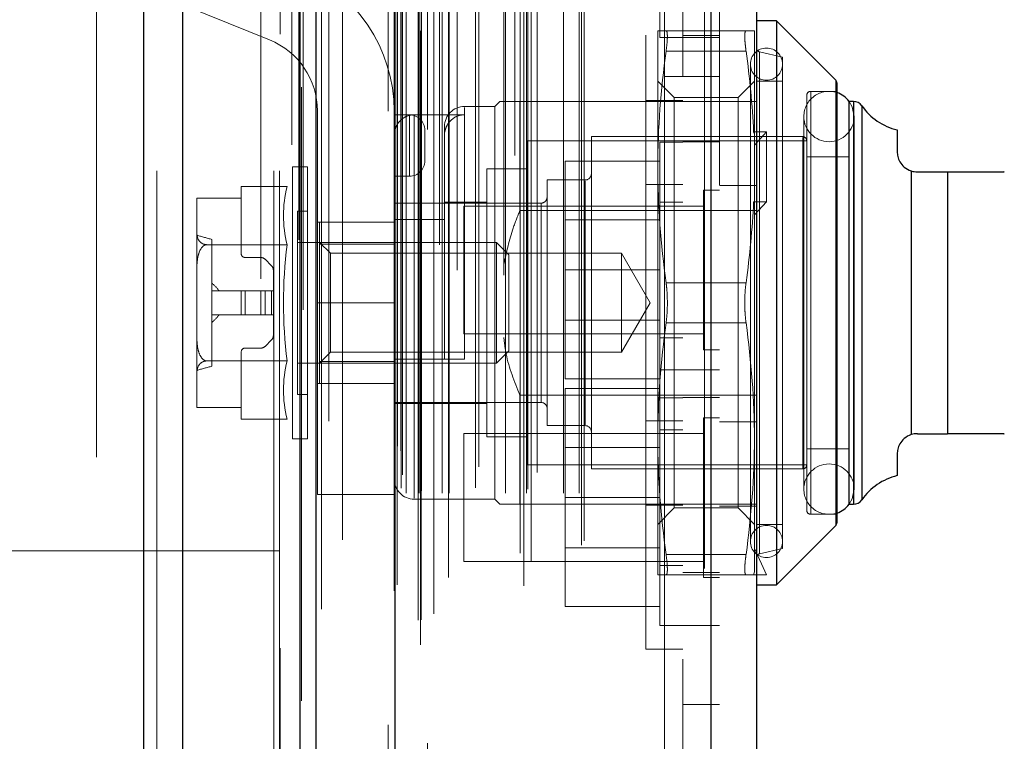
# Model space of a CAD drawing. Header units: inches. Extents: x 0.2 to 10.8, y 0.2 to 8.2.
# Tile 47 of 127: x 1.949 to 2.11, y 5.206 to 5.324. Entities that reach past the tile are written whole.
import ezdxf

# ---------------------------------------------------------------- set-up
doc = ezdxf.new("R2010")
doc.units = ezdxf.units.IN
doc.header["$MEASUREMENT"] = 0
doc.linetypes.add('HIDDEN', pattern=[0.07500000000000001, 0.05, -0.025])
doc.layers.add('DIMENSIONS', color=140, linetype='Continuous')
doc.styles.add('SLDTEXTSTYLE0', font='TXT', dxfattribs={"width": 0.7})
doc.dimstyles.new('SLDDIMSTYLE1', dxfattribs={"dimtxt": 0.0849609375, "dimasz": 0.13, "dimexe": 0, "dimexo": 0.0625, "dimgap": 0.021240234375, "dimtad": 0, "dimtih": 1, "dimtoh": 1, "dimlfac": 12, "dimrnd": 1e-09, "dimzin": 12, "dimdsep": 46, "dimtxsty": 'SLDTEXTSTYLE0', "dimsah": 1, "dimcen": 0.09, "dimadec": 0, "dimazin": 3, "dimtfac": 1, "dimtmove": 0, "dimatfit": 0, "dimfxl": 0, "dimfrac": 2, "dimtolj": 1, "dimtzin": 12, "dimarcsym": 0})

# ---------------------------------------------------------------- blocks, each defined once
blk = doc.blocks.new('_D_8')
at = {"layer": 'DIMENSIONS'}
for p, q in [((1.845628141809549, 5.204896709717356), (1.845628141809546, 6.080564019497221)), ((1.997461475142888, 5.484469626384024), (1.997461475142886, 6.080564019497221)), ((1.274239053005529, 5.955564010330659), (1.245708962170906, 5.955564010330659)), ((1.245708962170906, 5.955564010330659), (1.245708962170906, 5.820533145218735)), ((1.526708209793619, 5.955564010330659), (1.555238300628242, 5.955564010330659)), ((1.555238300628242, 5.955564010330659), (1.555238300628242, 5.820533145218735)), ((1.845628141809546, 5.955564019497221), (1.641834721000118, 5.955564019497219)), ((1.997461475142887, 5.955564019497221), (2.247461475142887, 5.955564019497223)), ((1.245708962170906, 5.820533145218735), (1.274239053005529, 5.820533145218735)), ((1.555238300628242, 5.820533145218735), (1.526708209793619, 5.820533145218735))]:
    blk.add_line(p, q, dxfattribs=at)
for points in [[(1.845628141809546, 5.955564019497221), (1.715628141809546, 5.975564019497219), (1.715628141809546, 5.93556401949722)], [(1.997461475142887, 5.955564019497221), (2.127461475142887, 5.935564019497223), (2.127461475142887, 5.975564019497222)]]:
    blk.add_solid(points, dxfattribs=at)
at = {"layer": 'DIMENSIONS', "char_height": 0.08333333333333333, "attachment_point": 1, "style": 'SLDTEXTSTYLE0'}
for s, insert in [('1.82', (1.274239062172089, 6.082006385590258)), ('46.3', (1.274239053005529, 5.927955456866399))]:
    blk.add_mtext(s, dxfattribs=dict(at, insert=insert))

msp = doc.modelspace()

# ---------------------------------------------------------------- linework, layer by layer
at = {"color": 7, "linetype": 'Continuous', "lineweight": 25}
for p, q in [((1.969385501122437, 2.999052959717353), (1.969385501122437, 5.444882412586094)), ((1.975749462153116, 2.999052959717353), (1.975749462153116, 5.443702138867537)), ((1.994825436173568, 2.999052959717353), (1.994825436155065, 5.434728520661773)), ((1.997461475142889, 2.999052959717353), (1.997461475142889, 5.43446962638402)), ((2.010264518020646, 5.408765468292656), (2.010264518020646, 3.02515738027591)), ((2.061785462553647, 5.399680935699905), (2.061785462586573, 3.034241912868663)), ((2.069222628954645, 5.396735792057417), (2.069222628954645, 3.037187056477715)), ((2.072503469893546, 5.323473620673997), (2.069222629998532, 5.323473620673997)), ((2.082153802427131, 5.313823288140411), (2.072503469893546, 5.323473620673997)), ((2.072503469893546, 5.323473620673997), (2.072503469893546, 5.23161010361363)), ((2.082153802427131, 5.313823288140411), (2.082153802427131, 5.241260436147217)), ((2.082345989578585, 5.313359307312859), (2.082345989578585, 5.241724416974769)), ((2.084314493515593, 5.310350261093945), (2.084314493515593, 5.244733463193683)), ((2.085055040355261, 5.310350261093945), (2.084344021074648, 5.310350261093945)), ((2.085055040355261, 5.310350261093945), (2.085055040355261, 5.244733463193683)), ((2.086401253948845, 5.309647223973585), (2.086401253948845, 5.245436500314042)), ((2.092188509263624, 5.30569911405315), (2.092188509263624, 5.302148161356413)), ((2.094478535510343, 5.299020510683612), (2.094478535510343, 5.256063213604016)), ((2.095469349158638, 5.298867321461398), (2.100390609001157, 5.298867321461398)), ((2.100390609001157, 5.298867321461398), (2.100390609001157, 5.256216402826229)), ((2.095469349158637, 5.256216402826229), (2.100390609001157, 5.256216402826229)), ((2.092188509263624, 5.252935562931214), (2.092188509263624, 5.249384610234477)), ((2.084344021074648, 5.244733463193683), (2.085055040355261, 5.244733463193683)), ((2.072503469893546, 5.23161010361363), (2.082153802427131, 5.241260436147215)), ((2.069222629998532, 5.23161010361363), (2.072503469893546, 5.23161010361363))]:
    msp.add_line(p, q, dxfattribs=at)
at = {"color": 7, "linetype": 'HIDDEN', "lineweight": 18}
for p, q in [((1.969385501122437, 5.444882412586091), (1.969385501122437, 2.999052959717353)), ((1.969385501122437, 5.444882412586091), (1.969385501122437, 2.999052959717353)), ((1.969385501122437, 2.999052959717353), (1.969385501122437, 5.444882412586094)), ((1.971506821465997, 2.999052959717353), (1.971506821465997, 5.443702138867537)), ((1.971506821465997, 2.999052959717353), (1.971506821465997, 5.443702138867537)), ((1.975749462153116, 2.999052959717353), (1.975749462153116, 5.443702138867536)), ((1.990582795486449, 2.999052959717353), (1.990582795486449, 5.434728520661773)), ((1.990582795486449, 2.999052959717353), (1.990582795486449, 5.434728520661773)), ((1.994825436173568, 2.999052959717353), (1.994825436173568, 5.434728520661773)), ((1.991461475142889, 2.999052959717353), (1.991461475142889, 5.43446962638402)), ((1.995079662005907, 3.012687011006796), (1.995079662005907, 5.42123583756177)), ((2.014490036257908, 3.021823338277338), (2.014490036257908, 5.412099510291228)), ((2.014490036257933, 3.021823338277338), (2.014490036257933, 5.412099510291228)), ((2.009222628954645, 5.408765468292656), (2.009222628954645, 3.02515738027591)), ((2.014064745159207, 3.025827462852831), (2.014064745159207, 5.408095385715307)), ((2.014574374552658, 3.025917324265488), (2.014574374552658, 5.408005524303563)), ((1.998334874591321, 3.027645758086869), (1.998334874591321, 5.406282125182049)), ((2.016627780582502, 3.026891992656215), (2.016627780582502, 5.40703085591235)), ((2.015635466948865, 5.405785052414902), (2.015635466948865, 3.028146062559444)), ((2.010162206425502, 5.403071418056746), (2.010162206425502, 3.030851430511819)), ((2.01018902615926, 3.030641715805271), (2.01018902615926, 5.403281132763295)), ((2.01064054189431, 3.03160536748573), (2.01064054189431, 5.402317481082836)), ((2.010640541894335, 3.03160536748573), (2.010640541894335, 5.402317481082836)), ((2.019025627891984, 3.032800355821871), (2.019025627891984, 5.401128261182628)), ((2.029870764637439, 5.401543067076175), (2.029870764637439, 3.032383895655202)), ((2.03130234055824, 3.031455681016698), (2.03130234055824, 5.402467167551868)), ((2.01665879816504, 3.034439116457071), (2.01665879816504, 5.399483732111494)), ((2.060743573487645, 5.399680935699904), (2.060743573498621, 3.034241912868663)), ((2.060743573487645, 3.034241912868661), (2.060743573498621, 5.399680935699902)), ((2.061785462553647, 3.034241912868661), (2.061785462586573, 5.399680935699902)), ((2.032482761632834, 3.035488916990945), (2.032482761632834, 5.398437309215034)), ((2.030718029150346, 3.036758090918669), (2.030718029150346, 5.397164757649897)), ((2.063222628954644, 5.396735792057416), (2.063222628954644, 3.037187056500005)), ((2.001771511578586, 3.038918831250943), (2.001771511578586, 5.39500430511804)), ((2.040734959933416, 3.038060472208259), (2.040734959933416, 5.395862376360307)), ((2.041167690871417, 3.038791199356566), (2.041167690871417, 5.395131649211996)), ((2.01131149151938, 3.047341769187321), (2.01131149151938, 5.386581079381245)), ((2.011311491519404, 3.047341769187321), (2.011311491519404, 5.386581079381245)), ((2.01215452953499, 3.046508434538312), (2.01215452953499, 5.387414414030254)), ((2.012154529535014, 3.046508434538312), (2.012154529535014, 5.387414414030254)), ((2.014228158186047, 5.387414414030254), (2.014228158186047, 3.046508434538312)), ((2.014228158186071, 3.046508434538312), (2.014228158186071, 5.387414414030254)), ((2.014644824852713, 3.046925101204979), (2.014644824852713, 5.386997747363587)), ((2.01756149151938, 5.386997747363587), (2.01756149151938, 3.046925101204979)), ((2.017978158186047, 3.046508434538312), (2.017978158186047, 5.387414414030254)), ((2.017978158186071, 5.387414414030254), (2.017978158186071, 3.046508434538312)), ((2.019151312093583, 3.046508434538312), (2.019151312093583, 5.387414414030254)), ((2.028321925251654, 3.046508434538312), (2.028321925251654, 5.387414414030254)), ((2.031766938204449, 3.046508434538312), (2.031766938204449, 5.387414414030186)), ((2.031979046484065, 3.047172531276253), (2.031979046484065, 5.38675325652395)), ((2.037801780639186, 3.046508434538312), (2.037801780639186, 5.387414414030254)), ((2.040334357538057, 3.046508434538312), (2.040334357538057, 5.387414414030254)), ((2.040334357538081, 3.046508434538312), (2.040334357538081, 5.387414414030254)), ((2.02344987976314, 3.047425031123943), (2.02344987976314, 5.386539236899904)), ((2.011555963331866, 3.049503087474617), (2.011555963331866, 5.384419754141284)), ((2.033493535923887, 3.049874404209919), (2.033493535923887, 5.384048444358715)), ((2.054222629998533, 5.314419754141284), (2.054222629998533, 5.384419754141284)), ((2.02044222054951, 5.382848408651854), (2.02044222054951, 3.051060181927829)), ((2.023997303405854, 3.050803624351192), (2.023997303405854, 5.383119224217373)), ((2.023997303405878, 3.050803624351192), (2.023997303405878, 5.383119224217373)), ((2.028053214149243, 5.382019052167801), (2.028053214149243, 3.051905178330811)), ((2.011241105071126, 3.053421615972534), (2.011241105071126, 5.380501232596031)), ((2.011241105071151, 3.053421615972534), (2.011241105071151, 5.380501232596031)), ((2.010693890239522, 3.054194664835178), (2.010693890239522, 5.379728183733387)), ((2.010693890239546, 3.054194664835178), (2.010693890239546, 5.379728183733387)), ((1.995368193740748, 5.376411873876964), (1.995368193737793, 3.057520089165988)), ((1.999501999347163, 3.058285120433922), (1.999501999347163, 5.375637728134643)), ((2.057222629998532, 5.368350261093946), (2.057222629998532, 5.314419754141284)), ((2.053472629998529, 5.362433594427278), (2.053472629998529, 5.320766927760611)), ((1.961628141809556, 5.352386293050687), (1.961628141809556, 5.035177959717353)), ((1.988461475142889, 3.081469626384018), (1.988461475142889, 5.352386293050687)), ((1.988461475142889, 3.081469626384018), (1.988461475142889, 5.352386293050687)), ((1.988461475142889, 3.08146962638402), (1.988461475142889, 5.352386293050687)), ((1.988461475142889, 3.08146962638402), (1.988461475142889, 5.352386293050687)), ((2.051222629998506, 5.22112519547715), (2.051222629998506, 5.333958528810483)), ((1.96746117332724, 5.329434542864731), (1.989854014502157, 5.320378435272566)), ((2.053146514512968, 5.32183320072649), (2.053146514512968, 5.299687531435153)), ((2.053472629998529, 5.320766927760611), (2.057222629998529, 5.320766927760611)), ((2.067536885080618, 5.32183320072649), (2.054504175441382, 5.32183320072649)), ((2.063222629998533, 5.321100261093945), (2.057222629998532, 5.321100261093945)), ((2.057222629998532, 5.320766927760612), (2.063222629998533, 5.320766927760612)), ((2.068894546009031, 5.32183320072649), (2.068894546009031, 5.305125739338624)), ((2.067536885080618, 5.318552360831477), (2.054504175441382, 5.318552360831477)), ((2.067536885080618, 5.318552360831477), (2.054504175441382, 5.318552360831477)), ((2.073487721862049, 5.317568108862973), (2.069731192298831, 5.318435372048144)), ((2.069731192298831, 5.236685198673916), (2.069731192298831, 5.318398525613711)), ((2.073487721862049, 5.317568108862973), (2.073487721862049, 5.237515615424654)), ((2.068238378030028, 5.316419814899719), (2.068238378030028, 5.238663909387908)), ((2.054222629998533, 3.119503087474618), (2.054222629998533, 5.314419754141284)), ((2.054222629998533, 5.314419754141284), (2.063222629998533, 5.314419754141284)), ((2.054222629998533, 3.119503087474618), (2.054222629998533, 5.314419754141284)), ((2.054222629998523, 5.31441975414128), (2.054222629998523, 3.119503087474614)), ((2.054222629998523, 5.31441975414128), (2.054222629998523, 3.119503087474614)), ((2.057222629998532, 3.119503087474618), (2.057222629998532, 5.314419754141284)), ((2.055810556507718, 5.310967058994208), (2.053146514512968, 5.313631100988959)), ((2.068894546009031, 5.313631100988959), (2.066230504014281, 5.310967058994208)), ((2.073487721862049, 5.313631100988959), (2.069222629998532, 5.313631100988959)), ((2.082153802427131, 5.277541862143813), (2.082153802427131, 5.313823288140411)), ((2.077424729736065, 5.311334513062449), (2.077424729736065, 5.243749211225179)), ((2.082345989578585, 5.311990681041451), (2.078080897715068, 5.311990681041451)), ((2.078080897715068, 5.243239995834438), (2.078080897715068, 5.31184372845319)), ((2.026571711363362, 5.309530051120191), (2.021650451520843, 5.309530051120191)), ((2.027391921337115, 5.310350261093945), (2.026571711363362, 5.309530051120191)), ((2.026571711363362, 5.309530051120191), (2.026571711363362, 5.245553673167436)), ((2.030672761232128, 5.310350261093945), (2.030672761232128, 5.292576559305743)), ((2.030672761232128, 5.310350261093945), (2.063222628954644, 5.310350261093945)), ((2.051222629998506, 5.310500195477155), (2.057222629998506, 5.310500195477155)), ((2.055810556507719, 5.310967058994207), (2.055810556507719, 5.29425446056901)), ((2.066230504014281, 5.310967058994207), (2.055810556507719, 5.310967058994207)), ((2.063222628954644, 5.310350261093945), (2.069222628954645, 5.310350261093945)), ((2.066230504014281, 5.310967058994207), (2.066230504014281, 5.29425446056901)), ((2.084344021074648, 5.310350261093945), (2.084314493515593, 5.310350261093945)), ((2.085055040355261, 5.277541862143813), (2.085055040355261, 5.310350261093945)), ((2.086401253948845, 5.277541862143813), (2.086401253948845, 5.309647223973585)), ((1.997667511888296, 5.308790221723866), (1.997667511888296, 5.277540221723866)), ((2.010167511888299, 5.277540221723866), (2.010167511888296, 5.308790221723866)), ((2.012667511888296, 5.308165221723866), (2.010167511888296, 5.308165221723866)), ((2.012667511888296, 5.298165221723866), (2.012667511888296, 5.308165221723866)), ((2.012667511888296, 5.308165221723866), (2.012667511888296, 5.298165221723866)), ((2.013448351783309, 5.308182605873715), (2.013448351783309, 5.245704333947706)), ((2.013448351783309, 5.308182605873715), (2.021650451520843, 5.308182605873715)), ((2.021650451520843, 5.268355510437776), (2.021650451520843, 5.309384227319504)), ((2.076962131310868, 5.307889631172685), (2.076962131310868, 5.247194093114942)), ((2.085164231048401, 5.247194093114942), (2.085164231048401, 5.307889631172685)), ((2.015167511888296, 5.300665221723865), (2.015167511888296, 5.305665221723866)), ((2.018369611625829, 5.306249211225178), (2.018369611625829, 5.304739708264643)), ((2.018369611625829, 5.304739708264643), (2.018369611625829, 5.291132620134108)), ((2.070863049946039, 5.305370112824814), (2.068765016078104, 5.305370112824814)), ((2.068765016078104, 5.305370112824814), (2.068894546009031, 5.305125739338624)), ((2.068894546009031, 5.303238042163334), (2.070863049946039, 5.305370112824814)), ((2.068894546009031, 5.305125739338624), (2.068894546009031, 5.303238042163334)), ((2.070863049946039, 5.305370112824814), (2.070863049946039, 5.29400495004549)), ((2.031821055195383, 5.303952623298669), (2.031821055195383, 5.251131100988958)), ((2.077424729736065, 5.303952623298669), (2.031821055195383, 5.303952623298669)), ((2.042319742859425, 5.304608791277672), (2.042319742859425, 5.250474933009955)), ((2.076768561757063, 5.304608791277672), (2.042319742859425, 5.304608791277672)), ((2.053472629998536, 5.303725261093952), (2.053472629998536, 5.282891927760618)), ((2.057222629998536, 5.303725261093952), (2.053472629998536, 5.303725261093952)), ((2.063222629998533, 5.303766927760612), (2.057222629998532, 5.303766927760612)), ((2.068894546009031, 5.293760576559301), (2.068894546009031, 5.303238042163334)), ((2.076768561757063, 5.250623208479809), (2.076768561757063, 5.304460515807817)), ((2.053472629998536, 5.300641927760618), (2.038055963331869, 5.300641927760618)), ((2.038055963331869, 5.300641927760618), (2.038055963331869, 5.282891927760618)), ((2.084314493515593, 5.301327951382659), (2.077424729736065, 5.301327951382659)), ((1.99361804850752, 5.299687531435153), (1.99361804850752, 5.255396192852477)), ((1.99605990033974, 5.299687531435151), (1.99361804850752, 5.299687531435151)), ((1.99605990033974, 5.299687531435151), (1.99605990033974, 5.255396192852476)), ((2.025259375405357, 5.29935944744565), (2.025259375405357, 5.255724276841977)), ((2.031821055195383, 5.29935944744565), (2.025259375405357, 5.29935944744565)), ((2.053146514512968, 5.299687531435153), (2.053146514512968, 5.255396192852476)), ((2.094478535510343, 5.256063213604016), (2.094478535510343, 5.299020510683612)), ((2.100390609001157, 5.256216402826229), (2.100390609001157, 5.298867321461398)), ((2.012667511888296, 5.298165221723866), (2.010167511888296, 5.298165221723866)), ((2.035101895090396, 5.297554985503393), (2.035101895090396, 5.257528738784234)), ((2.041335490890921, 5.297554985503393), (2.035101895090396, 5.297554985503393)), ((2.041335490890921, 5.257674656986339), (2.041335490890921, 5.297409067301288)), ((2.051222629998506, 5.29679157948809), (2.057222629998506, 5.29679157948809)), ((1.985233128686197, 5.296483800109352), (1.985233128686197, 5.294589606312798)), ((1.992728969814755, 5.296483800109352), (1.985233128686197, 5.296483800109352)), ((2.060618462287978, 5.295912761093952), (2.060618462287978, 5.282891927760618)), ((2.063222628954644, 5.295912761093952), (2.060618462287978, 5.295912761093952)), ((2.063222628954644, 5.296641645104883), (2.069222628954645, 5.296641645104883)), ((1.978015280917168, 5.294530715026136), (1.978015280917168, 5.294500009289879)), ((1.978015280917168, 5.294500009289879), (1.978015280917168, 5.288996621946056)), ((1.985233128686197, 5.294589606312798), (1.978016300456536, 5.294589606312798)), ((1.985233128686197, 5.294589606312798), (1.985233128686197, 5.285579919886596)), ((2.034117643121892, 5.293782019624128), (2.010167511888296, 5.293782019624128)), ((2.025259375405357, 5.29394606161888), (2.018369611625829, 5.29394606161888)), ((2.034117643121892, 5.261339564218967), (2.034117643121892, 5.29374416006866)), ((2.057222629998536, 5.293933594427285), (2.053472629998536, 5.293933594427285)), ((2.055810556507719, 5.29425446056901), (2.055810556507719, 5.24411666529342)), ((2.066230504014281, 5.29425446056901), (2.066230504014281, 5.24411666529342)), ((2.068765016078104, 5.29400495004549), (2.068894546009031, 5.293760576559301)), ((2.070863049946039, 5.29400495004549), (2.068765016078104, 5.29400495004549)), ((2.068894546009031, 5.29187287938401), (2.070863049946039, 5.29400495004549)), ((2.068894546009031, 5.293760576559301), (2.068894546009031, 5.255396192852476)), ((1.994419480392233, 5.292469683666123), (1.994419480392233, 5.262614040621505)), ((1.99605990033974, 5.292469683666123), (1.994419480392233, 5.292469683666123)), ((2.021555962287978, 5.293308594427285), (2.021555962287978, 5.282891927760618)), ((2.060618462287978, 5.293308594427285), (2.021555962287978, 5.293308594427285)), ((2.030672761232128, 5.292576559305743), (2.069222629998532, 5.292576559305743)), ((2.010167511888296, 5.290665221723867), (1.997667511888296, 5.290665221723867)), ((1.998028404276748, 5.290665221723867), (1.998028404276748, 5.287108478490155)), ((2.010167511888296, 5.291132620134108), (2.018369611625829, 5.291132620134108)), ((2.018369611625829, 5.268355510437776), (2.018369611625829, 5.291132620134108)), ((2.053472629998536, 5.291054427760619), (2.038055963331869, 5.291054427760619)), ((1.978015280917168, 5.288996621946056), (1.978015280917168, 5.283045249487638)), ((1.980475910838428, 5.287859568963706), (1.980475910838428, 5.267224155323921)), ((2.02685550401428, 5.287384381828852), (1.994419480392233, 5.287384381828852)), ((1.999804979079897, 5.285607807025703), (1.998028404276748, 5.287384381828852)), ((1.998028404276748, 5.287108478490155), (2.010167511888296, 5.287108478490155)), ((1.998028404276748, 5.287108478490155), (1.998028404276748, 5.267975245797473)), ((2.02685550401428, 5.287384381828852), (2.02685550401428, 5.267699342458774)), ((2.028868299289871, 5.285371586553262), (2.02685550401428, 5.287384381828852)), ((1.992728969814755, 5.287012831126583), (1.979592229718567, 5.287012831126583)), ((1.999804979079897, 5.285607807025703), (1.999804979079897, 5.277541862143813)), ((2.047237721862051, 5.285607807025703), (1.999804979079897, 5.285607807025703)), ((2.047237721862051, 5.285607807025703), (2.047237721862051, 5.269475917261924)), ((2.051894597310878, 5.277541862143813), (2.047237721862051, 5.285607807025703)), ((1.985889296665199, 5.284923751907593), (1.988434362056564, 5.284923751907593)), ((1.989130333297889, 5.284635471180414), (1.990194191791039, 5.283571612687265)), ((2.028868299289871, 5.285371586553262), (2.028868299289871, 5.269712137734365)), ((1.978015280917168, 5.283045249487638), (1.978015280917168, 5.27203847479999)), ((1.990482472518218, 5.28287564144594), (1.990482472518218, 5.279510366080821)), ((2.021555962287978, 5.282891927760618), (2.021555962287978, 5.272475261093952)), ((2.053472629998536, 5.282891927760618), (2.038055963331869, 5.282891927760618)), ((2.038055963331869, 5.282891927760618), (2.038055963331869, 5.265141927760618)), ((2.053472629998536, 5.282891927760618), (2.053472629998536, 5.266641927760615)), ((2.060618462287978, 5.282891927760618), (2.060618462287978, 5.269871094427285)), ((2.067536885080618, 5.280822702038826), (2.054504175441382, 5.280822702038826)), ((2.067536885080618, 5.280822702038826), (2.054504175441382, 5.280822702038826)), ((1.980475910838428, 5.279510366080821), (1.985233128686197, 5.279510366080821)), ((1.985233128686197, 5.275573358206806), (1.985233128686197, 5.279510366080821)), ((1.985233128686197, 5.279510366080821), (1.985889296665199, 5.279510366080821)), ((1.985889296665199, 5.275573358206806), (1.985889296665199, 5.279510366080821)), ((1.985889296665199, 5.279510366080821), (1.988434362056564, 5.279510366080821)), ((1.985889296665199, 5.275573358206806), (1.985889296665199, 5.279510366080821)), ((1.988434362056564, 5.275573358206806), (1.988434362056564, 5.279510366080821)), ((1.988434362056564, 5.279510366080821), (1.989130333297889, 5.279510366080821)), ((1.988434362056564, 5.275573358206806), (1.988434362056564, 5.279510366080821)), ((1.989130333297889, 5.275573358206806), (1.989130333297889, 5.279510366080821)), ((1.989130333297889, 5.279510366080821), (1.990194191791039, 5.279510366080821)), ((1.989130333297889, 5.275573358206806), (1.989130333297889, 5.279510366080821)), ((1.990194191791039, 5.275573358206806), (1.990194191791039, 5.279510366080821)), ((1.990194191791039, 5.279510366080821), (1.990482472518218, 5.279510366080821)), ((1.990194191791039, 5.275573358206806), (1.990194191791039, 5.279510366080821)), ((1.990482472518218, 5.275573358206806), (1.990482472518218, 5.279510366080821)), ((2.010167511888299, 5.277540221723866), (1.997667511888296, 5.277540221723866)), ((2.010167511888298, 5.277540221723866), (1.997667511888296, 5.277540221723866)), ((1.997667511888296, 5.277540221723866), (1.997667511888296, 5.246290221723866)), ((1.999804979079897, 5.277541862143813), (1.999804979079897, 5.269475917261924)), ((2.010167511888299, 5.277540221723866), (2.010167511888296, 5.246290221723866)), ((2.047237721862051, 5.269475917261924), (2.051894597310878, 5.277541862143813)), ((2.082153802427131, 5.241260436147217), (2.082153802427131, 5.277541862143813)), ((2.085055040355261, 5.244733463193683), (2.085055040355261, 5.277541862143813)), ((2.086401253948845, 5.245436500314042), (2.086401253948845, 5.277541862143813)), ((1.980475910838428, 5.275573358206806), (1.985233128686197, 5.275573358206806)), ((1.985233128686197, 5.275573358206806), (1.985889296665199, 5.275573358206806)), ((1.985889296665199, 5.275573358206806), (1.988434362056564, 5.275573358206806)), ((1.988434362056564, 5.275573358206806), (1.989130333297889, 5.275573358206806)), ((1.989130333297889, 5.275573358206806), (1.990194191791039, 5.275573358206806)), ((1.990194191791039, 5.275573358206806), (1.990482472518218, 5.275573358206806)), ((1.990482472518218, 5.275573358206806), (1.990482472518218, 5.272208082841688)), ((2.038055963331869, 5.274729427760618), (2.053472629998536, 5.274729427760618)), ((2.067536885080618, 5.2742610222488), (2.054504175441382, 5.2742610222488)), ((2.067536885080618, 5.2742610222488), (2.054504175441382, 5.2742610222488)), ((1.978015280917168, 5.27203847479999), (1.978015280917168, 5.266087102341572)), ((1.990194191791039, 5.271512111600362), (1.989130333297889, 5.270448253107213)), ((2.021555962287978, 5.272475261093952), (2.060618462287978, 5.272475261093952)), ((2.053472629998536, 5.271850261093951), (2.057222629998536, 5.271850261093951)), ((1.985233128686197, 5.269503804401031), (1.985233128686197, 5.260494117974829)), ((1.988434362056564, 5.270159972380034), (1.985889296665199, 5.270159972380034)), ((1.998028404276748, 5.267699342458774), (1.999804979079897, 5.269475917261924)), ((1.999804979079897, 5.269475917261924), (2.047237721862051, 5.269475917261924)), ((2.02685550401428, 5.267699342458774), (2.028868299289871, 5.269712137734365)), ((2.060618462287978, 5.269871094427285), (2.063222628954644, 5.269871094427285)), ((1.992728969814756, 5.268070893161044), (1.979592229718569, 5.268070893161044)), ((1.998028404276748, 5.267975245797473), (1.998028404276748, 5.264418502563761)), ((1.998028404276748, 5.267975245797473), (2.010167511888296, 5.267975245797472)), ((2.010167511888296, 5.268355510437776), (2.018369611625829, 5.268355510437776)), ((1.994419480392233, 5.267699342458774), (2.02685550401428, 5.267699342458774)), ((2.053472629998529, 5.266641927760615), (2.053472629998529, 5.224975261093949)), ((2.057222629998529, 5.266641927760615), (2.053472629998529, 5.266641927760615)), ((2.063222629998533, 5.266641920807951), (2.057222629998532, 5.266641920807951)), ((1.978015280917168, 5.266087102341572), (1.978015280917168, 5.260583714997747)), ((2.053472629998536, 5.265141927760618), (2.038055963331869, 5.265141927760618)), ((2.010167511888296, 5.264415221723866), (1.997667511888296, 5.264415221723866)), ((1.998028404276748, 5.264418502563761), (2.010167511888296, 5.264418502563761)), ((2.053472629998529, 5.263558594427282), (2.038055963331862, 5.263558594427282)), ((2.038055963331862, 5.263558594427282), (2.038055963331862, 5.245808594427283)), ((1.994419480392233, 5.262614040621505), (1.99605990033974, 5.262614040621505)), ((2.030672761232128, 5.262507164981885), (2.030672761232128, 5.244733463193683)), ((2.030672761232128, 5.262507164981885), (2.069222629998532, 5.262507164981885)), ((2.053472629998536, 5.262058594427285), (2.057222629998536, 5.262058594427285)), ((2.057222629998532, 5.262100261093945), (2.063222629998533, 5.262100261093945)), ((1.978015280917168, 5.260583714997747), (1.978015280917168, 5.260553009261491)), ((1.978016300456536, 5.260494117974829), (1.985233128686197, 5.260494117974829)), ((1.985233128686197, 5.260494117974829), (1.985233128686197, 5.258599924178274)), ((2.010167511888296, 5.2613017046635), (2.034117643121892, 5.2613017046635)), ((2.010167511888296, 5.261137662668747), (2.025259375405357, 5.261137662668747)), ((1.992728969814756, 5.258599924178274), (1.985233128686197, 5.258599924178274)), ((2.051222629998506, 5.258292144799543), (2.057222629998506, 5.258292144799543)), ((2.060618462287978, 5.258829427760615), (2.060618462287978, 5.232787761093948)), ((2.063222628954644, 5.258829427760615), (2.060618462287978, 5.258829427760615)), ((2.063222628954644, 5.258142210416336), (2.069222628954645, 5.258142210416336)), ((2.035101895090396, 5.257528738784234), (2.041335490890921, 5.257528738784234)), ((2.057222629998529, 5.256850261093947), (2.053472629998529, 5.256850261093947)), ((1.99361804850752, 5.255396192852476), (1.99605990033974, 5.255396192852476)), ((2.021555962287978, 5.256225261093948), (2.021555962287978, 5.235391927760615)), ((2.060618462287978, 5.256225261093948), (2.021555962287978, 5.256225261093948)), ((2.025259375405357, 5.255724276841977), (2.031821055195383, 5.255724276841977)), ((2.053146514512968, 5.255396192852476), (2.053146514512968, 5.233250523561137)), ((2.068894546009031, 5.255396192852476), (2.068894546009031, 5.233739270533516)), ((2.053472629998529, 5.253971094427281), (2.038055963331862, 5.253971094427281)), ((2.077424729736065, 5.253755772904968), (2.084314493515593, 5.253755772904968)), ((2.031821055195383, 5.251131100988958), (2.077424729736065, 5.251131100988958)), ((2.042319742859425, 5.250474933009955), (2.076768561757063, 5.250474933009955)), ((1.997667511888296, 5.246290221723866), (2.010167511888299, 5.246290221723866)), ((2.013448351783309, 5.245553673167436), (2.026571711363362, 5.245553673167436)), ((2.026571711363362, 5.245553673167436), (2.027391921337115, 5.244733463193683)), ((2.053472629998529, 5.245808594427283), (2.038055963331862, 5.245808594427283)), ((2.038055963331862, 5.245808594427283), (2.038055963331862, 5.228058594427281)), ((2.030672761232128, 5.244733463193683), (2.069222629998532, 5.244733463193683)), ((2.051222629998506, 5.244583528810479), (2.057222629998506, 5.244583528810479)), ((2.053146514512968, 5.241452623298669), (2.055810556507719, 5.24411666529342)), ((2.055810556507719, 5.24411666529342), (2.066230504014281, 5.24411666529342)), ((2.063222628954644, 5.244433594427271), (2.069222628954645, 5.244433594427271)), ((2.066230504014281, 5.24411666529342), (2.068894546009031, 5.241452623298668)), ((2.084314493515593, 5.244733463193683), (2.084344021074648, 5.244733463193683)), ((2.078080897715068, 5.243093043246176), (2.082345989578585, 5.243093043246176)), ((2.069222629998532, 5.241452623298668), (2.073487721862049, 5.241452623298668)), ((2.038055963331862, 5.237646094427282), (2.053472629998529, 5.237646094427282)), ((2.070863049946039, 5.233250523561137), (2.068894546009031, 5.237514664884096)), ((2.069731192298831, 5.236648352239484), (2.073487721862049, 5.237515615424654)), ((1.900253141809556, 5.237136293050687), (1.954878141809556, 5.237136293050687)), ((1.954878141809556, 4.685302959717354), (1.954878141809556, 5.237136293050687)), ((1.954878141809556, 5.237136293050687), (1.957878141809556, 5.237136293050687)), ((1.954878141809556, 4.685302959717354), (1.954878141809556, 5.237136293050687)), ((1.957878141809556, 4.685302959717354), (1.957878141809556, 5.237136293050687)), ((1.957878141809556, 5.237136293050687), (1.966878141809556, 5.237136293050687)), ((1.963878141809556, 4.685302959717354), (1.963878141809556, 5.237136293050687)), ((1.966878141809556, 4.685302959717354), (1.966878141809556, 5.237136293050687)), ((1.966878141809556, 5.237136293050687), (1.991461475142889, 5.237136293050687)), ((1.966878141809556, 4.685302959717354), (1.966878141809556, 5.237136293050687)), ((2.067536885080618, 5.236531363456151), (2.054504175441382, 5.23653136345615)), ((2.067536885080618, 5.23653136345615), (2.054504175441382, 5.23653136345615)), ((2.021555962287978, 5.235391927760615), (2.060618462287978, 5.235391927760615)), ((2.053472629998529, 5.234766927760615), (2.057222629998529, 5.234766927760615)), ((2.067536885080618, 5.233250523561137), (2.054504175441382, 5.233250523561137)), ((2.057222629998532, 5.233600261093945), (2.063222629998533, 5.233600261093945)), ((2.060618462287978, 5.232787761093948), (2.063222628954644, 5.232787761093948)), ((2.068765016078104, 5.233250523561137), (2.068894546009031, 5.233739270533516)), ((2.068765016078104, 5.233250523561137), (2.070863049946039, 5.233250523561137)), ((2.053472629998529, 5.228058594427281), (2.038055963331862, 5.228058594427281)), ((2.053472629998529, 5.224975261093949), (2.057222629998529, 5.224975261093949)), ((2.057222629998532, 5.224975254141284), (2.063222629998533, 5.224975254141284)), ((2.051222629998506, 5.22112519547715), (2.057222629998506, 5.22112519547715)), ((2.057222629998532, 5.212100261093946), (2.063222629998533, 5.212100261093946))]:
    msp.add_line(p, q, dxfattribs=at)
at = {"color": 7, "linetype": 'HIDDEN', "lineweight": 18, "flags": 128}
for points in [[(1.991572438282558, 5.421292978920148), (1.991572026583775, 4.226481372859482), (1.991572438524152, 3.012141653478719)], [(1.993472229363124, 5.403252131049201), (1.99347211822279, 4.265672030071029), (1.993472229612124, 3.030672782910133)], [(1.994643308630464, 5.387795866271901), (1.994642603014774, 4.191929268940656), (1.994643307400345, 3.046144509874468)], [(1.994643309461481, 5.387794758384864), (1.994642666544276, 4.265679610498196), (1.994643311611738, 3.04612764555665)], [(2.001759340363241, 3.04783180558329), (2.001759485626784, 4.207423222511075), (2.001759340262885, 5.386089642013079)], [(2.085164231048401, 5.307889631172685), (2.084852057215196, 5.309459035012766), (2.084344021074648, 5.310350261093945)], [(2.084344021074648, 5.244733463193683), (2.084852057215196, 5.245624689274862), (2.085164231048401, 5.247194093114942)]]:
    msp.add_lwpolyline(points, dxfattribs=at)
at = {"color": 7, "linetype": 'HIDDEN', "lineweight": 18}
for centre, radius, start, end in [((1.985167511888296, 5.308790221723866), 0.02500000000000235, 0, 67.98061864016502), ((1.985167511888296, 5.308790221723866), 0.01250000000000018, 0, 67.98061864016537), ((2.070863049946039, 5.316419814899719), 0.00262467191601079, 0, 180), ((2.069878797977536, 5.319074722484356), 0.0006561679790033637, 180.0000000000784, 256.9999999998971), ((2.070863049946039, 5.316419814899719), 0.00262467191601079, 180, 0), ((2.081063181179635, 5.307889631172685), 0.00410104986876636, 71.77194722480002, 180), ((2.078080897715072, 5.311334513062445), 0.0006561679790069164, 90.00000000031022, 179.9999999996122), ((2.021650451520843, 5.306249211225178), 0.00328083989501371, 90, 180), ((2.012667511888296, 5.305665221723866), 0.002499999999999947, 0, 90), ((2.081063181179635, 5.307889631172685), 0.00410104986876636, 180, 0), ((2.076768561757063, 5.303952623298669), 0.0006561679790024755, 0, 90), ((2.012667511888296, 5.300665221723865), 0.002499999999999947, 270.0000000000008, 0), ((2.041335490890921, 5.298539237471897), 0.0009842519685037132, 270.0000000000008, 0), ((2.011159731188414, 5.291748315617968), 0.01902939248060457, 165.5904657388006, 194.4095342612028), ((1.981890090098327, 5.294500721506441), 0.003874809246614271, 178.68556858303, 180.0105313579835), ((1.979716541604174, 5.294530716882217), 0.001701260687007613, 178.0163004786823, 180.0000625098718), ((1.981890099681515, 5.294500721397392), 0.003874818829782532, 178.685570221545, 180.010529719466), ((2.034117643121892, 5.294766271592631), 0.0009842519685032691, 270.0000000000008, 1.03406193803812e-10), ((1.505786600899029, 3.591338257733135), 1.761679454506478, 74.36829725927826, 74.45138207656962), ((1.985889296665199, 5.285579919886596), 0.0006561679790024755, 180, 270.0000000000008), ((2.067201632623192, 5.277541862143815), 0.07507247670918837, 172.7523851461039, 187.247614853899), ((1.988434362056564, 5.283939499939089), 0.0009842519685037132, 45, 90.00000000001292), ((1.989498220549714, 5.28287564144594), 0.0009842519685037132, 0, 44.99999999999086), ((1.989498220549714, 5.272208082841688), 0.000984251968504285, 314.9999999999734, 0), ((1.985889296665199, 5.269503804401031), 0.0006561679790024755, 90, 180), ((1.988434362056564, 5.271144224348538), 0.0009842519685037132, 269.9999999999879, 315.0000000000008), ((2.011159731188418, 5.26333540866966), 0.01902939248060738, 165.5904657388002, 194.4095342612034), ((1.505787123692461, 6.963743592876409), 1.761677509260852, 285.5486178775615, 285.6317027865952), ((1.981890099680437, 5.260583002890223), 0.003874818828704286, 179.9894702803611, 181.3144297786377), ((1.981890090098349, 5.260583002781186), 0.003874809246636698, 179.9894686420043, 181.3144314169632), ((1.979716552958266, 5.260553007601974), 0.001701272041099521, 179.9999441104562, 181.9836929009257), ((2.034117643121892, 5.260317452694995), 0.0009842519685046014, 0, 90), ((2.041335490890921, 5.25654448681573), 0.0009842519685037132, 0, 90), ((2.076768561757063, 5.251131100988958), 0.0006561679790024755, 270.0000000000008, 0), ((2.081063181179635, 5.247194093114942), 0.00410104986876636, 0, 180), ((2.013448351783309, 5.248834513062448), 0.003280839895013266, 180, 269.9999999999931), ((2.081063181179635, 5.247194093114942), 0.00410104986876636, 180, 288.2280527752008), ((2.078080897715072, 5.243749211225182), 0.0006561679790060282, 180.0000000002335, 269.9999999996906), ((2.070863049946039, 5.238663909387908), 0.00262467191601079, 0, 180), ((2.070863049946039, 5.238663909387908), 0.00262467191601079, 180, 0), ((2.069878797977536, 5.236009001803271), 0.0006561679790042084, 103.0000000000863, 179.9999999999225)]:
    msp.add_arc(centre, radius, start, end, dxfattribs=at)
at = {"color": 7, "linetype": 'Continuous', "lineweight": 25}
for centre, radius, start, end in [((2.081689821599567, 5.313359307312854), 0.0006561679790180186, 4.653278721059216e-10, 44.9999999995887), ((2.081063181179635, 5.307889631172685), 0.004101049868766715, 36.86989764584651, 71.77194722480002), ((2.085055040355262, 5.308709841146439), 0.001640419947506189, 34.84990457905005, 90.0000000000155), ((2.094478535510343, 5.315271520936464), 0.00984251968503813, 214.8499045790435, 256.5458794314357), ((2.094478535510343, 5.239812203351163), 0.009842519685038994, 103.4541205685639, 145.1500954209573), ((2.085055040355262, 5.246373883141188), 0.001640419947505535, 269.9999999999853, 325.1500954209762), ((2.081063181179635, 5.247194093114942), 0.004101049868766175, 288.2280527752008, 323.1301023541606), ((2.081689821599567, 5.241724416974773), 0.0006561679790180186, 315.0000000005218, 359.9999999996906)]:
    msp.add_arc(centre, radius, start, end, dxfattribs=at)
at = {"color": 7, "linetype": 'HIDDEN', "lineweight": 18}
for points in [[(2.053146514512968, 5.32183320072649), (2.053146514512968, 5.32183320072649), (2.0536484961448, 5.32183320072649), (2.054504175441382, 5.32183320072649)], [(2.067536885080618, 5.32183320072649), (2.068392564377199, 5.32183320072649), (2.068894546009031, 5.32183320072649), (2.068894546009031, 5.32183320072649)], [(2.054504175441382, 5.318552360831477), (2.053648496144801, 5.312285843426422), (2.053146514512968, 5.306000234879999), (2.053146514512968, 5.299687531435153)], [(2.067536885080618, 5.318552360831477), (2.068135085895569, 5.314171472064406), (2.068565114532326, 5.309778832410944), (2.068765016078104, 5.305370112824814)], [(2.053146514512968, 5.299687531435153), (2.053146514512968, 5.293374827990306), (2.053648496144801, 5.287089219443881), (2.054504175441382, 5.280822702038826)], [(2.068765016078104, 5.29400495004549), (2.068565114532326, 5.28959623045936), (2.068135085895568, 5.285203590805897), (2.067536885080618, 5.280822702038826)], [(1.981641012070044, 5.279510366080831), (1.981288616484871, 5.279953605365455), (1.980890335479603, 5.280353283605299), (1.980475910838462, 5.280737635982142)], [(1.980475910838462, 5.274346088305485), (1.980890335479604, 5.274730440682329), (1.98128861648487, 5.275130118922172), (1.981641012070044, 5.275573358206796)], [(2.054504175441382, 5.2742610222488), (2.053648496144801, 5.267994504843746), (2.053146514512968, 5.261708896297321), (2.053146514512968, 5.255396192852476)], [(2.068894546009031, 5.255396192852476), (2.068894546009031, 5.261708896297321), (2.068392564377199, 5.267994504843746), (2.067536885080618, 5.2742610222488)], [(2.053146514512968, 5.255396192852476), (2.053146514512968, 5.249083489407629), (2.053648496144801, 5.242797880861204), (2.054504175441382, 5.23653136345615)], [(2.067536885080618, 5.236531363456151), (2.068392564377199, 5.242797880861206), (2.068894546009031, 5.24908348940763), (2.068894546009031, 5.255396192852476)], [(2.054504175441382, 5.233250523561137), (2.0536484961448, 5.233250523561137), (2.053146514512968, 5.233250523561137), (2.053146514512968, 5.233250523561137)], [(2.068765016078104, 5.233250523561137), (2.068565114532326, 5.233250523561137), (2.068135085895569, 5.233250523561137), (2.067536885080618, 5.233250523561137)]]:
    msp.add_open_spline(points, degree=3, dxfattribs=at)
for points, knots in [([(2.054504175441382, 5.321833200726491), (2.054572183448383, 5.321833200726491), (2.054623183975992, 5.321758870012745), (2.054692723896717, 5.321463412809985), (2.054710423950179, 5.321240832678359), (2.054710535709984, 5.320670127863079), (2.054692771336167, 5.32031379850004), (2.054623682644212, 5.319506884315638), (2.054572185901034, 5.31905043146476), (2.054504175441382, 5.318552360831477)], [0, 0, 0, 0, 0.25, 0.25, 0.5, 0.5, 0.75, 0.75, 1, 1, 1, 1]), ([(2.067536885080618, 5.318552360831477), (2.067468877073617, 5.319050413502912), (2.067417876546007, 5.319501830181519), (2.067348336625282, 5.320312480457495), (2.06733063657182, 5.320666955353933), (2.067330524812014, 5.321238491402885), (2.067348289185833, 5.321462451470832), (2.067417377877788, 5.321757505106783), (2.067468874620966, 5.321833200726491), (2.067536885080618, 5.321833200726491)], [0, 0, 0, 0, 0.25, 0.25, 0.5, 0.5, 0.75, 0.75, 1, 1, 1, 1]), ([(2.030672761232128, 5.310350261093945), (2.029869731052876, 5.310350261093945), (2.028239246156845, 5.310350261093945), (2.02723684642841, 5.310350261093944), (2.027455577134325, 5.310350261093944), (2.027484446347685, 5.310350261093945)], [0, 0, 0, 0, 0.457227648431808, 0.9283620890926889, 1, 1, 1, 1]), ([(2.013448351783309, 5.308182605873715), (2.013004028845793, 5.308182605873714), (2.012567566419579, 5.308088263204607), (2.011763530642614, 5.307731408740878), (2.011398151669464, 5.307467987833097), (2.010800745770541, 5.30682654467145), (2.010563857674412, 5.306443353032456), (2.010249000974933, 5.305624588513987), (2.010167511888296, 5.305183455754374), (2.010167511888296, 5.304739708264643)], [0, 0, 0, 0, 0.25, 0.25, 0.5, 0.5, 0.75, 0.75, 1, 1, 1, 1]), ([(2.021650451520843, 5.308182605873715), (2.021206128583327, 5.308182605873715), (2.020769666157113, 5.308088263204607), (2.019965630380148, 5.307731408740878), (2.019600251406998, 5.307467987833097), (2.019002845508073, 5.30682654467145), (2.018765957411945, 5.306443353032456), (2.018451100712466, 5.305624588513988), (2.018369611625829, 5.305183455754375), (2.018369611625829, 5.304739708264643)], [0, 0, 0, 0, 0.25, 0.25, 0.5, 0.5, 0.75, 0.75, 1, 1, 1, 1]), ([(2.028053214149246, 5.283830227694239), (2.028490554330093, 5.285819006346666), (2.029146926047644, 5.288803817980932), (2.030290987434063, 5.291632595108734), (2.030672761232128, 5.292576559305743)], [0, 0, 0, 0, 0.6662995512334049, 1, 1, 1, 1]), ([(1.978015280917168, 5.288996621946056), (1.978015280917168, 5.288614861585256), (1.978060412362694, 5.288232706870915), (1.978348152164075, 5.287677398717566), (1.978481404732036, 5.287495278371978), (1.978790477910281, 5.287256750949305), (1.978915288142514, 5.287181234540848), (1.979217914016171, 5.287062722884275), (1.979397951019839, 5.287020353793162), (1.979592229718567, 5.287012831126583)], [0, 0, 0, 0, 0.4999999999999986, 0.4999999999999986, 0.7499999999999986, 0.7499999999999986, 0.8749999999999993, 0.8749999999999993, 1, 1, 1, 1]), ([(1.979592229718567, 5.287012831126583), (1.979398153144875, 5.286997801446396), (1.979218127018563, 5.286913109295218), (1.97891595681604, 5.28667665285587), (1.978791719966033, 5.286526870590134), (1.978479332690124, 5.286044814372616), (1.978347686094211, 5.28568224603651), (1.978060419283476, 5.284572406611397), (1.978015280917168, 5.283808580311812), (1.978015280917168, 5.283045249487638)], [0, 0, 0, 0, 0.1249999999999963, 0.1249999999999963, 0.2499999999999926, 0.2499999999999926, 0.4999999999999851, 0.4999999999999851, 1, 1, 1, 1]), ([(2.054504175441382, 5.280822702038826), (2.054572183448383, 5.280324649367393), (2.054623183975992, 5.27979890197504), (2.054692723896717, 5.278692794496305), (2.054710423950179, 5.278115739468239), (2.054710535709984, 5.276973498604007), (2.054692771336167, 5.276393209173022), (2.054623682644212, 5.275291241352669), (2.054572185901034, 5.274759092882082), (2.054504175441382, 5.2742610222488)], [0, 0, 0, 0, 0.25, 0.25, 0.5, 0.5, 0.75, 0.75, 1, 1, 1, 1]), ([(2.067536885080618, 5.2742610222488), (2.067468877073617, 5.274759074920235), (2.067417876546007, 5.275284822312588), (2.067348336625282, 5.276390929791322), (2.06733063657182, 5.276967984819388), (2.067330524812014, 5.27811022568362), (2.067348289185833, 5.278690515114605), (2.067417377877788, 5.279792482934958), (2.067468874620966, 5.280324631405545), (2.067536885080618, 5.280822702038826)], [0, 0, 0, 0, 0.25, 0.25, 0.5, 0.5, 0.75, 0.75, 1, 1, 1, 1]), ([(1.978015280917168, 5.27203847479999), (1.978015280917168, 5.27127495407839), (1.978060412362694, 5.270510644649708), (1.978348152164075, 5.26940002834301), (1.978481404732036, 5.269035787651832), (1.978790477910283, 5.268558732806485), (1.978915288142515, 5.268407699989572), (1.979217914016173, 5.268170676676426), (1.979397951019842, 5.2680859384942), (1.979592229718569, 5.268070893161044)], [0, 0, 0, 0, 0.4999999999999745, 0.4999999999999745, 0.7499999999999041, 0.7499999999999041, 0.874999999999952, 0.874999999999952, 1, 1, 1, 1]), ([(2.030672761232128, 5.262507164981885), (2.02977604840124, 5.264705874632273), (2.028535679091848, 5.267747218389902), (2.028157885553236, 5.270992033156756), (2.028053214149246, 5.271891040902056)], [0, 0, 0, 0, 0.722940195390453, 1, 1, 1, 1]), ([(1.979592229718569, 5.268070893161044), (1.979398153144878, 5.26806337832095), (1.979218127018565, 5.268021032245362), (1.978915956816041, 5.267902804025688), (1.978791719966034, 5.26782791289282), (1.978479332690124, 5.267586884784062), (1.978347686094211, 5.267405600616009), (1.978060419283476, 5.266850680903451), (1.978015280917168, 5.266468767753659), (1.978015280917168, 5.266087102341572)], [0, 0, 0, 0, 0.1249999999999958, 0.1249999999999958, 0.2499999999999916, 0.2499999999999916, 0.4999999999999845, 0.4999999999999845, 1, 1, 1, 1]), ([(2.018369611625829, 5.268355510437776), (2.018369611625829, 5.268355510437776), (2.018449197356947, 5.268355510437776), (2.018765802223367, 5.268355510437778), (2.018999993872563, 5.268355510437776), (2.019899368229, 5.268355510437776), (2.02076096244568, 5.268355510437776), (2.021650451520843, 5.268355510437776)], [0, 0, 0, 0, 0.2499999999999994, 0.2499999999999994, 0.4999999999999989, 0.4999999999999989, 1, 1, 1, 1]), ([(2.030672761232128, 5.244733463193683), (2.029869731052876, 5.244733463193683), (2.028239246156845, 5.244733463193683), (2.02723684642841, 5.244733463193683), (2.027455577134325, 5.244733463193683), (2.027484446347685, 5.244733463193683)], [0, 0, 0, 0, 0.4572276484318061, 0.9283620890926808, 1, 1, 1, 1]), ([(2.054504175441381, 5.236531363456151), (2.054572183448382, 5.236033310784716), (2.054623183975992, 5.23558189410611), (2.054692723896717, 5.234771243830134), (2.054710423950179, 5.234416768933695), (2.054710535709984, 5.233845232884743), (2.054692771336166, 5.233621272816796), (2.054623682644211, 5.233326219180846), (2.054572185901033, 5.233250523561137), (2.054504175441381, 5.233250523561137)], [0, 0, 0, 0, 0.25, 0.25, 0.5, 0.5, 0.75, 0.75, 1, 1, 1, 1]), ([(2.067536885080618, 5.233250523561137), (2.067468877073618, 5.233250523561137), (2.067417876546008, 5.233324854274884), (2.067348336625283, 5.233620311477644), (2.067330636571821, 5.233842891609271), (2.067330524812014, 5.23441359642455), (2.067348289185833, 5.234769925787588), (2.067417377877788, 5.235576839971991), (2.067468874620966, 5.236033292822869), (2.067536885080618, 5.236531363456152)], [0, 0, 0, 0, 0.2499999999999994, 0.2499999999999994, 0.4999999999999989, 0.4999999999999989, 0.7499999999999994, 0.7499999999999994, 1, 1, 1, 1])]:
    msp.add_open_spline(points, degree=3, knots=knots, dxfattribs=at)
at = {"color": 7, "linetype": 'Continuous', "lineweight": 25}
for points, knots in [([(2.092188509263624, 5.302148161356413), (2.092188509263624, 5.301906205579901), (2.092214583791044, 5.30164929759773), (2.092346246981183, 5.301104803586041), (2.092453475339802, 5.300812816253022), (2.092789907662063, 5.300224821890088), (2.093022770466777, 5.299924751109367), (2.093639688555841, 5.299394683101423), (2.094028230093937, 5.299163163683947), (2.094478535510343, 5.299020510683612)], [0, 0, 0, 0, 0.25, 0.25, 0.5, 0.5, 0.75, 0.75, 1, 1, 1, 1]), ([(2.100390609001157, 5.298867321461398), (2.101189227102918, 5.298867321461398), (2.102783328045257, 5.298867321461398), (2.105087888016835, 5.298867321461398), (2.107345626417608, 5.298867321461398), (2.109040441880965, 5.298867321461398), (2.10966288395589, 5.298867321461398), (2.109597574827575, 5.298867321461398), (2.109576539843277, 5.298867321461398)], [0, 0, 0, 0, 0.1069754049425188, 0.2135308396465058, 0.3566164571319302, 0.5735303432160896, 0.8626412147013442, 1, 1, 1, 1]), ([(2.094478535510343, 5.256063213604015), (2.094028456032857, 5.255920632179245), (2.09364350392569, 5.255691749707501), (2.093024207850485, 5.255160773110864), (2.092791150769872, 5.254860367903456), (2.092455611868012, 5.25427534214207), (2.092348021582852, 5.253984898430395), (2.092214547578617, 5.253435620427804), (2.092188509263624, 5.253177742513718), (2.092188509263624, 5.252935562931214)], [0, 0, 0, 0, 0.25, 0.25, 0.5, 0.5, 0.75, 0.75, 1, 1, 1, 1]), ([(2.109576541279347, 5.256216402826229), (2.109594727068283, 5.256216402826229), (2.109638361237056, 5.256216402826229), (2.109065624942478, 5.256216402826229), (2.107748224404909, 5.256216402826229), (2.105582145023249, 5.256216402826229), (2.103148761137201, 5.256216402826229), (2.101249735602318, 5.256216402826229), (2.100390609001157, 5.256216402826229)], [0, 0, 0, 0, 0.1596258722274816, 0.3829991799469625, 0.6077260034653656, 0.7457164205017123, 0.8849611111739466, 1, 1, 1, 1])]:
    msp.add_open_spline(points, degree=3, knots=knots, dxfattribs=at)
for points in [[(2.094478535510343, 5.299020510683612), (2.09478747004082, 5.298922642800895), (2.095123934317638, 5.298867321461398), (2.095469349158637, 5.298867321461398)], [(2.095469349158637, 5.256216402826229), (2.095123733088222, 5.256216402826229), (2.094787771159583, 5.256161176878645), (2.094478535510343, 5.256063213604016)]]:
    msp.add_open_spline(points, degree=3, dxfattribs=at)

# ---------------------------------------------------------------- dimensions: what is measured, and where the dimension line sits
at = {"layer": 'DIMENSIONS'}
dim = msp.add_linear_dim(base=(1.997461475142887, 5.955564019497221), p1=(1.845628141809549, 5.154896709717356), p2=(1.997461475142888, 5.434469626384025), dimstyle='SLDDIMSTYLE1', dxfattribs=at)
dim.commit()
dim.dimension.update_dxf_attribs({"geometry": '_D_8', "text_midpoint": (1.400473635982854, 5.955564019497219), "dimtype": 160})

doc.saveas('drawing.dxf')
